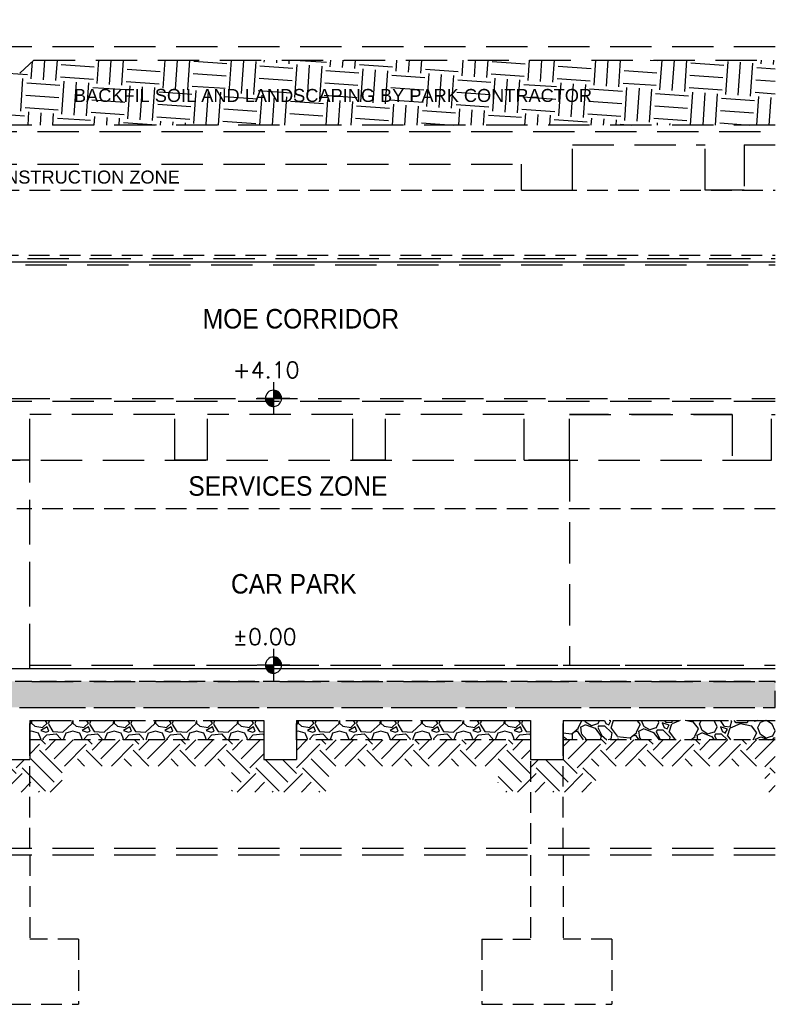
# Model space of a CAD drawing. Header units: millimetres. Extents: x 113048 to 489828, y -130780 to 23393.
# Tile 98 of 98: x 478213 to 489828, y -42400 to -27268. Entities that reach past the tile are written whole.
import ezdxf

# ---------------------------------------------------------------- set-up
doc = ezdxf.new("R2010")
doc.units = ezdxf.units.MM
doc.header["$LTSCALE"] = 100
doc.linetypes.add('Hidden', pattern=[9.525, 6.35, -3.175])
doc.linetypes.add('HIDDEN2', pattern=[4.7625, 3.175, -1.5875])
doc.layers.add('+C-160', color=160, linetype='Hidden')
doc.layers.add('LEVEL', color=7, linetype='Continuous')
doc.styles.add('romans', font='romans.shx')
doc.styles.add('SWISS MD BT', font='swiss.ttf')
doc.linetypes.add('BATTING', pattern='A,0.00254,-2.54,[134,ltypeshp.shx,S=2.54,R=0,X=-2.54,Y=0],-5.08,[134,ltypeshp.shx,S=2.54,R=180,X=2.54,Y=0],-2.54', length=10.16254)

# ---------------------------------------------------------------- blocks, each defined once
blk = doc.blocks.new('SECTION C-C_OLD')
at = {"layer": '+C-160'}
h = blk.add_hatch(dxfattribs=at)
h.set_pattern_fill('EARTH', color=256, scale=80, angle=404.6498)
h.set_pattern_definition([(356, (221682.8, -27988), (542.199, 471.326), [508, -508]), (356, (221696.1, -27797.95), (542.199, 471.326), [508, -508]), (356, (221709.37, -27607.9), (542.199, 471.326), [508, -508]), (86, (221777.15, -27549), (-471.326, 542.199), [508, -508]), (86, (221967.2, -27562.3), (-471.326, 542.199), [508, -508]), (86, (222157.2, -27575.6), (-471.326, 542.199), [508, -508])])
h.paths.add_polyline_path([(250912, -27889), (239516, -27889), (239297, -28090), (238766, -28090), (238766, -27819), (238266, -27819), (238266, -27268), (231951, -27268), (231951, -28887), (250912, -28887)])
h = blk.add_hatch(dxfattribs=at)
h.set_pattern_fill('AR-SAND', color=256, scale=2, angle=179.6498)
h.set_pattern_definition([(168.5, (221682.794, -27987.99), (-71.77354, -66.63191), [0, -77.216, 0, -86.36, 0, -82.55]), (138.5, (221682.8, -27987.99), (-167.1817, -26.204), [0, -41.656, 0, -69.596, 0, -26.67]), (98.5, (221723.79, -28035.14), (-104.00447, 119.20533), [0, -25.4, 0, -91.44, 0, -119.38]), (88.5, (221723.79, -28035.14), (-133.837, 86.0017), [0, -12.7, 0, -59.944, 0, -68.58])])
h.paths.add_polyline_path([(250912, -37438), (227101, -37438), (227101, -37838), (250912, -37838)])
h = blk.add_hatch(dxfattribs=at)
h.set_pattern_fill('GRAVEL', color=256, scale=25, angle=180)
h.set_pattern_definition([(48.012788, (223296.914, 218214.784), (5079.9999845, 5715.000014), [85.4304, -8457.6209]), (4.969741, (223354.064, 218278.284), (-7619.9999952, -635.0000573), [146.6012, -14513.5122]), (312.510447, (223500.114, 218290.984), (-6350.000022, 6984.99998), [103.3704, -10233.6807]), (87.273689, (223747.764, 218449.734), (-634.999966, -12700.0000017), [133.5011, -13216.6094]), (112.833654, (223754.114, 218583.084), (3175.0000214, -7619.999991), [130.9084, -12959.952]), (177.273689, (223703.314, 218703.734), (12700.0000017, -634.999966), [133.5011, -13216.6094]), (217.694241, (223569.964, 218710.084), (8254.999982, 6350.0000234), [176.5484, -17478.2788]), (252.255329, (223430.264, 218602.134), (-4444.9999624, -13970.000012), [166.6799, -16501.3142]), (301.429566, (223379.464, 218443.384), (5080.0000236, -8254.9999855), [133.9532, -13261.3864]), (355.236358, (223449.314, 218329.084), (-6985.000002, 634.999982), [152.9283, -7493.4842]), (42.397438, (223601.714, 218316.384), (7619.9999804, 6985.0000214), [197.7695, -19579.1931]), (318.814075, (223119.114, 218456.084), (4445.00001, -3809.999988), [67.5011, -6682.6415]), (351.469235, (223169.914, 218411.634), (-8255.0000037, 1269.9999756), [128.4205, -12713.6597]), (45, (223296.9, 218392.6), (-2e-06, 635), [89.8023, -808.2233]), (23.19859, (223341.36, 218316.384), (-3174.999997, -1270.000009), [48.3603, -4787.6556]), (111.80141, (223385.81, 218335.43), (635.000005, -1905), [68.3914, -3351.1882]), (210.963757, (223360.41, 218398.93), (-1904.999997, -1270.000005), [111.0799, -3591.5745]), (341.56505, (223265.16, 218341.78), (-1270, 635), [80.3218, -1927.7245]), (196.38954, (223754.114, 218335.434), (-6349.9999947, -1905.0000176), [112.522, -11139.7067]), (250.346176, (223646.164, 218303.684), (2539.999981, 6985.000007), [94.3997, -9345.5539]), (113.19859, (223265.16, 218214.784), (1270.000009, -3174.999997), [96.72, -4739.2959]), (163.61046, (223227.064, 218303.684), (6350.0000054, -1904.999982), [112.522, -11139.7067]), (159.443955, (223754.114, 218729.134), (3175.000004, -1269.999991), [108.5088, -5316.9336]), (114.77514, (223652.514, 218767.234), (3175.000023, -6984.9999895), [90.918, -9000.8983]), (246.80141, (223258.81, 218849.784), (-1269.99999, -3175.000004), [96.72, -4739.2959]), (197.354025, (223220.714, 218760.884), (8254.999993, 2540.0000235), [106.4457, -10538.094]), (249.443955, (223569.964, 218849.784), (1269.999991, 3175.000004), [54.2544, -5371.188]), (281.30993, (223296.91, 218849.78), (635.00001, -2540), [32.3786, -3205.4987]), (345.96376, (223303.26, 218818.03), (-1905, 634.999995), [130.9084, -2487.2636]), (6.009006, (223430.264, 218786.284), (-6349.999998, -635.000018), [121.3167, -12010.3412]), (123.69007, (223360.41, 218456.08), (635, -1270), [91.581, -2197.9441]), (173.157227, (223309.614, 218532.284), (-10795.0000036, 1269.9999695), [159.8892, -15829.0023]), (240.945396, (223150.864, 218551.334), (2539.999988, 4445.000007), [65.377, -6472.3481]), (270, (223119.1, 218494.2), (635, -635), [38.1, -596.9]), (300.256437, (223442.964, 218767.234), (-2540.000012, 4444.999993), [88.2167, -8733.4852]), (228.012788, (223487.414, 218691.034), (-5079.9999845, -5715.000014), [170.8607, -8372.1905]), (180, (223373.1, 218564.03), (-635, -635), [165.1, -469.9]), (145.304847, (223208.014, 218564.034), (-6350.000015, 4444.999979), [100.4024, -9939.8292]), (74.054604, (223125.46, 218621.18), (634.999993, 2540.000002), [92.4573, -4530.4125]), (27.645976, (223150.864, 218710.084), (12064.9999828, 6350.0000327), [150.5363, -14903.1161]), (355.426079, (223284.214, 218779.934), (8255.0000018, -634.999977), [159.2574, -15766.4616])])
h.paths.add_polyline_path([(243051, -38338), (239451, -38338), (239451, -38038), (243051, -38038)])
h = blk.add_hatch(dxfattribs=at)
h.set_pattern_fill('GRAVEL', color=256, scale=25, angle=180)
h.set_pattern_definition([(48.012788, (227396.92, 218214.784), (5079.9999845, 5715.000014), [85.4304, -8457.6209]), (4.969741, (227454.072, 218278.284), (-7619.9999952, -635.0000573), [146.6012, -14513.5122]), (312.510447, (227600.12, 218290.984), (-6350.000022, 6984.99998), [103.3704, -10233.6807]), (87.273689, (227847.772, 218449.734), (-634.999966, -12700.0000017), [133.5011, -13216.6094]), (112.833654, (227854.122, 218583.084), (3175.0000214, -7619.999991), [130.9084, -12959.952]), (177.273689, (227803.322, 218703.734), (12700.0000017, -634.999966), [133.5011, -13216.6094]), (217.694241, (227669.972, 218710.084), (8254.999982, 6350.0000234), [176.5484, -17478.2788]), (252.255329, (227530.272, 218602.134), (-4444.9999624, -13970.000012), [166.6799, -16501.3142]), (301.429566, (227479.472, 218443.384), (5080.0000236, -8254.9999855), [133.9532, -13261.3864]), (355.236358, (227549.32, 218329.084), (-6985.000002, 634.999982), [152.9283, -7493.4842]), (42.397438, (227701.722, 218316.384), (7619.9999804, 6985.0000214), [197.7695, -19579.1931]), (318.814075, (227219.12, 218456.084), (4445.00001, -3809.999988), [67.5011, -6682.6415]), (351.469235, (227269.922, 218411.634), (-8255.0000037, 1269.9999756), [128.4205, -12713.6597]), (45, (227396.9, 218392.6), (-2e-06, 635), [89.8023, -808.2233]), (23.19859, (227441.37, 218316.384), (-3174.999997, -1270.000009), [48.3603, -4787.6556]), (111.80141, (227485.82, 218335.43), (635.000005, -1905), [68.3914, -3351.1882]), (210.963757, (227460.42, 218398.93), (-1904.999997, -1270.000005), [111.0799, -3591.5745]), (341.56505, (227365.17, 218341.78), (-1270, 635), [80.3218, -1927.7245]), (196.38954, (227854.12, 218335.434), (-6349.9999947, -1905.0000176), [112.522, -11139.7067]), (250.346176, (227746.17, 218303.684), (2539.999981, 6985.000007), [94.3997, -9345.5539]), (113.19859, (227365.17, 218214.784), (1270.000009, -3174.999997), [96.72, -4739.2959]), (163.61046, (227327.07, 218303.684), (6350.0000054, -1904.999982), [112.522, -11139.7067]), (159.443955, (227854.12, 218729.134), (3175.000004, -1269.999991), [108.5088, -5316.9336]), (114.77514, (227752.52, 218767.234), (3175.000023, -6984.9999895), [90.918, -9000.8983]), (246.80141, (227358.82, 218849.784), (-1269.99999, -3175.000004), [96.72, -4739.2959]), (197.354025, (227320.72, 218760.884), (8254.999993, 2540.0000235), [106.4457, -10538.094]), (249.443955, (227669.97, 218849.784), (1269.999991, 3175.000004), [54.2544, -5371.188]), (281.30993, (227396.92, 218849.78), (635.00001, -2540), [32.3786, -3205.4987]), (345.96376, (227403.27, 218818.03), (-1905, 634.999995), [130.9084, -2487.2636]), (6.009006, (227530.272, 218786.284), (-6349.999998, -635.000018), [121.3167, -12010.3412]), (123.69007, (227460.42, 218456.08), (635, -1270), [91.581, -2197.9441]), (173.157227, (227409.622, 218532.284), (-10795.0000036, 1269.9999695), [159.8892, -15829.0023]), (240.945396, (227250.87, 218551.334), (2539.999988, 4445.000007), [65.377, -6472.3481]), (270, (227219.1, 218494.2), (635, -635), [38.1, -596.9]), (300.256437, (227542.97, 218767.234), (-2540.000012, 4444.999993), [88.2167, -8733.4852]), (228.012788, (227587.42, 218691.034), (-5079.9999845, -5715.000014), [170.8607, -8372.1905]), (180, (227473.1, 218564.03), (-635, -635), [165.1, -469.9]), (145.304847, (227308.02, 218564.034), (-6350.000015, 4444.999979), [100.4024, -9939.8292]), (74.054604, (227225.47, 218621.18), (634.999993, 2540.000002), [92.4573, -4530.4125]), (27.645976, (227250.872, 218710.084), (12064.9999828, 6350.0000327), [150.5363, -14903.1161]), (355.426079, (227384.222, 218779.934), (8255.0000018, -634.999977), [159.2574, -15766.4616])])
h.paths.add_polyline_path([(247151, -38338), (243551, -38338), (243551, -38038), (247151, -38038)])
h = blk.add_hatch(dxfattribs=at)
h.set_pattern_fill('GRAVEL', color=256, scale=25, angle=179.6498)
h.set_pattern_definition([(359.01279, (220903.604, -28059.53), (7645.94512, -84.54732), [85.43, -8457.621]), (315.96974, (220989.021, -28061.003), (-5478.41041, 5334.289492), [146.601, -14513.512]), (263.51045, (221094.424, -28162.896), (1105.67158, 9374.97815), [103.37, -10233.681]), (38.27369, (221376.707, -28245.65), (-10001.409153, -7852.709084), [133.501, -13216.609]), (63.83365, (221481.513, -28162.958), (-3667.899584, -7395.372718), [130.908, -12959.952]), (128.27369, (221539.24, -28045.465), (7852.709084, -10001.409153), [133.501, -13216.609]), (168.69424, (221456.548, -27940.658), (10208.173119, -2064.15275), [176.5484, -17478.279]), (203.25533, (221283.426, -27906.047), (-13459.47522, -5810.46055), [166.68, -16501.314]), (252.42957, (221130.288, -27971.857), (-2897.347717, -9249.691952), [133.953, -13261.386]), (306.23636, (221089.85, -28099.56), (-4103.33173, 5688.2439), [152.928, -7493.484]), (353.39744, (221180.249, -28222.91), (10270.816219, -1168.314683), [197.7695, -19579.193]), (269.81407, (220969.07, -27767.037), (40.73888, -5854.26898), [67.501, -6682.641]), (302.46923, (220968.85, -27834.538), (-4457.28612, 7063.32255), [128.4205, -12713.66]), (356, (221037.8, -27942.9), (479.2406, 416.5975), [89.802, -808.223]), (334.1986, (221009.44, -28026.42), (-3041.46858, 1563.00795), [48.36, -4787.656]), (62.8014, (221052.98, -28047.47), (-1021.12427, -1729.03303), [68.391, -3351.188]), (161.96376, (221084.24, -27986.64), (-2208.2736, 604.5268), [111.08, -3591.575]), (292.56505, (220978.62, -27952.25), (-353.9544, 1375.0787), [80.322, -1927.725]), (147.38954, (221294.61, -28325.43), (-5603.696584, 3542.613384), [112.522, -11139.707]), (201.34618, (221199.826, -28264.79), (6938.03635, 2665.609984), [94.4, -9345.554]), (64.1986, (220882.77, -28035.57), (-1563.00795, -3041.46858), [96.72, -4739.296]), (114.61046, (220924.87, -27948.49), (2728.253084, -6042.198284), [112.522, -11139.707]), (110.44395, (221591.74, -28067.14), (1124.50625, -3229.39788), [108.509, -5316.934]), (65.77514, (221553.837, -27965.466), (-3188.659, -6978.775236), [90.918, -9000.898]), (197.8014, (221357.85, -27614.18), (-3229.39788, -1124.50625), [96.72, -4739.296]), (148.35402, (221265.76, -27643.75), (7332.72962, -4563.73765), [106.446, -10538.094]), (200.44395, (221561.98, -27849.01), (3229.39788, 1124.50625), [54.254, -5371.188]), (232.30993, (221382.84, -27642.93), (-1500.36485, -2145.6305), [32.379, -3205.499]), (296.96376, (221363.05, -27668.56), (-770.5519, 1854.3192), [130.908, -2487.264]), (317.009, (221422.406, -27785.234), (-4645.215418, 4375.80835), [121.317, -12010.341]), (74.69007, (221127.37, -27949.15), (-541.8837, -1312.43555), [91.581, -2197.944]), (124.15723, (221151.556, -27860.817), (-6123.676052, 8980.284885), [159.889, -15829.002]), (191.9454, (221061.784, -27728.51), (5021.07402, 999.22005), [65.377, -6472.348]), (221, (220997.8, -27742.04), (-62.643, -895.838), [38.1, -596.9]), (251.25644, (221416.36, -27807.317), (1688.29415, 4833.14472), [88.217, -8733.485]), (179.01279, (221388.013, -27890.855), (-7645.94512, 84.54732), [170.861, -8372.191]), (131, (221217.2, -27887.9), (-895.838, 62.643), [165.1, -469.9]), (96.30485, (221108.862, -27763.31), (-811.290754, 7708.58822), [100.402, -9939.829]), (25.0546, (221097.84, -27663.51), (2333.55982, 1187.14935), [92.457, -4530.413]), (338.64598, (221181.594, -27624.36), (12707.758019, -4939.596252), [150.536, -14903.116]), (306.42608, (221321.796, -27679.174), (4936.5267, -6646.725068), [159.257, -15766.462])])
edge = h.paths.add_edge_path()
edge.add_line((250912, -38338), (247651, -38338))
edge.add_line((247651, -38338), (247651, -38038))
edge.add_line((247651, -38038), (250912, -38038))
h = blk.add_hatch(dxfattribs=at)
h.set_pattern_fill('EARTH', color=256, scale=80, angle=93.6498)
h.set_pattern_definition([(45, (221682.8, -27988), (3e-13, 718.4205), [508, -508]), (45, (221548.1, -27853.3), (3e-13, 718.4205), [508, -508]), (45, (221413.4, -27718.6), (3e-13, 718.4205), [508, -508]), (135, (221413.4, -27628.8), (-718.4205, 3e-13), [508, -508]), (135, (221548.1, -27494.07), (-718.4205, 3e-13), [508, -508]), (135, (221682.8, -27359.37), (-718.4205, 3e-13), [508, -508])])
h.paths.add_polyline_path([(250912, -39138), (250751, -39138), (250751, -38738), (248151, -38738), (248151, -39138), (246651, -39138), (246651, -38738), (244051, -38738), (244051, -39138), (242551, -39138), (242551, -38738), (239951, -38738), (239951, -39138), (238451, -39138), (238451, -38738), (236201, -38738), (236201, -39138), (234701, -39138), (234701, -38738), (232801, -38738), (232801, -39138), (230601, -39138), (230601, -38738), (227750, -38738), (227750, -39138), (226501, -39138), (226501, -38638), (227301, -38638), (227301, -38338), (231101, -38338), (231101, -38638), (232301, -38638), (232301, -38338), (235201, -38338), (235201, -38638), (235701, -38638), (235701, -38338), (238951, -38338), (238951, -38638), (239451, -38638), (239451, -38338), (243051, -38338), (243051, -38638), (243551, -38638), (243551, -38338), (247151, -38338), (247151, -38638), (247651, -38638), (247651, -38338), (250912, -38338)])
for p, q in [((250912, -27688), (238766, -27688)), ((239516, -27889), (250912, -27889)), ((250912, -28887, 0), (231951, -28887, 0)), ((231951, -28988), (250912, -28988, 0)), ((247793, -29190, 0), (249834, -29190, 0)), ((247793, -29888, 0), (247793, -29190, 0)), ((249834, -29888, 0), (249834, -29190, 0)), ((250434, -29190, 0), (250434, -29888, 0)), ((250434, -29190, 0), (250912, -29190, 0)), ((231951, -29487, 0), (247009, -29488, 0)), ((247009, -29888, 0), (247009, -29488, 0)), ((247009, -29888, 0), (247793, -29888, 0)), ((247009, -29888, 0), (247793, -29888, 0)), ((250434, -29888, 0), (249834, -29888, 0)), ((250434, -29888, 0), (249834, -29888, 0)), ((230847, -30938), (250912, -30938, 0)), ((230812, -31038), (250912, -31038, 0)), ((230551, -33088), (250912, -33088, 0)), ((250912, -33138, 0), (230551, -33138, 0)), ((241684, -33338), (239451, -33338)), ((239451, -34038), (239451, -33338)), ((241684, -34038, 0), (241684, -33338, 0)), ((242184, -34038, 0), (242184, -33337, 0)), ((244418, -33338, 0), (242184, -33338, 0)), ((244418, -34039, 0), (244418, -33339, 0)), ((247052, -33338, 31), (244918, -33338)), ((247052, -33338, 31), (244918, -33338, 0)), ((244918, -34039, 0), (244918, -33338, 0)), ((247052, -34038, 31), (247052, -33337, 31)), ((247052, -34038, 31), (247052, -33338, 31)), ((247052, -34038, 31), (247052, -33338, 31)), ((247751, -34038, 31), (247751, -33337, 31)), ((250251, -33338, 7), (247751, -33338, 31)), ((247751, -33338, 31), (250251, -33338, 0)), ((247751, -34038, 31), (247751, -33338, 31)), ((250251, -33338, 0), (250251, -34038, 0)), ((250851, -33338, 0), (250912, -33338, 0)), ((250851, -34038, 0), (250851, -33338, 0)), ((232001, -34038), (250912, -34038, 0)), ((239451, -34038), (238951, -34038)), ((239451, -37188), (239451, -34038)), ((239451, -37238), (239451, -34038)), ((242184, -34038, 0), (241684, -34038, 0)), ((244918, -34039, 0), (244418, -34039, 0)), ((247751, -34038, 31), (247052, -34038, 31)), ((247052, -34038, 31), (247751, -34038, 31)), ((247751, -34038, 31), (247052, -34038, 31)), ((247751, -34038, 31), (247751, -37188, 31)), ((250251, -34038, 0), (250851, -34038, 0)), ((250251, -34038, 0), (250851, -34038, 0)), ((239451, -37188), (241971, -37188)), ((239451, -37188, 0), (247151, -37188, 0)), ((242171, -37188), (250912, -37188)), ((247651, -37188, 0), (250351, -37188, 0)), ((227101, -37238, 0), (250912, -37238, 0)), ((227101, -37238, 0), (250912, -37238, 0)), ((227651, -37238, 0), (250912, -37238)), ((227101, -37438, 0), (250912, -37438, 0)), ((227101, -37838, 0), (250912, -37838, 0)), ((239451, -38038, 0), (243051, -38038, 0)), ((239451, -38038, 0), (239451, -38638, 0)), ((243051, -38038, 0), (243051, -38638, 0)), ((243551, -38038, 0), (247151, -38038, 0)), ((243551, -38038, 0), (243551, -38638, 0)), ((247151, -38038, 0), (247151, -38638, 0)), ((247651, -38038, 0), (250912, -38038, 0)), ((247651, -38038, 0), (247651, -38638, 0)), ((238951, -38638, 0), (239451, -38638, 0)), ((243051, -38638, 0), (243551, -38638, 0)), ((247151, -38638, 0), (247651, -38638, 0)), ((250912, -40008, 0), (225522, -40008, 0)), ((250912, -40108, 0), (225522, -40108, 0))]:
    blk.add_line(p, q, dxfattribs=at)
at = {"layer": '+C-160', "linetype": 'HIDDEN2'}
for p, q in [((231351, -29890, 0), (250912, -29888, 0)), ((230864, -30888), (250912, -30888, 0)), ((250912, -34788, 0), (239251, -34788))]:
    blk.add_line(p, q, dxfattribs=at)
at = {"layer": '+C-160', "linetype": 'BATTING', "ltscale": 0.04}
blk.add_line((230817, -30988), (250912, -30988, 0), dxfattribs=at)
at = {"layer": '+C-160', "linetype": 'Hidden', "ltscale": 0.5}
for p, q in [((239451, -40008, 0), (239451, -38188, 0)), ((247151, -38188, 0), (247151, -40008, 0)), ((247651, -40008, 0), (247651, -38188, 0)), ((239451, -40108, 0), (239451, -41400, 0)), ((247151, -40108, 0), (247151, -41400, 0)), ((247651, -40108, 0), (247651, -41400, 0)), ((240201, -41400, 0), (239451, -41400, 0)), ((240201, -41400, 0), (240201, -42400, 0)), ((246401, -41400, 0), (246401, -42400, 0)), ((246401, -41400, 0), (247151, -41400, 0)), ((248401, -41400, 0), (247651, -41400, 0)), ((248401, -41400, 0), (248401, -42400, 0)), ((238201, -42400, 0), (240201, -42400, 0)), ((246401, -42400, 0), (248401, -42400, 0))]:
    blk.add_line(p, q, dxfattribs=at)
at = {"layer": '+C-160'}
blk.add_lwpolyline([(239297, -28090), (239516, -27889)], dxfattribs=at)
at = {"layer": '+C-160', "linetype": 'Hidden', "ltscale": 0.4, "elevation": 0}
for points in [[(250912, -37438), (227101, -37438), (227101, -37838), (250912, -37838)], [(243051, -38338), (239451, -38338), (239451, -38038), (243051, -38038)], [(247151, -38338), (243551, -38338), (243551, -38038), (247151, -38038)]]:
    blk.add_lwpolyline(points, close=True, dxfattribs=at)
blk.add_lwpolyline([(250912, -38338), (247651, -38338), (247651, -38038), (250912, -38038)], dxfattribs=at)
at = {"layer": '+C-160'}
blk.add_point((244668, -34039, 0), dxfattribs=at)
blk = doc.blocks.new('*X4')
at = {"color": 0}
for p, q in [((45956, 42700), (46156, 42700)), ((45956, 42694), (46156, 42694)), ((45957, 42688), (46156, 42688)), ((45957, 42681), (46156, 42681)), ((45958, 42675), (46156, 42675)), ((45959, 42669), (46156, 42669)), ((45960, 42662), (46156, 42662)), ((45962, 42656), (46156, 42656)), ((45964, 42650), (46156, 42650)), ((45965, 42644), (46156, 42644)), ((45968, 42638), (46156, 42638)), ((45970, 42631), (46156, 42631)), ((45973, 42625), (46156, 42625)), ((45975, 42619), (46156, 42619)), ((45978, 42612), (46156, 42612)), ((45982, 42606), (46156, 42606)), ((45986, 42600), (46156, 42600)), ((45990, 42594), (46156, 42594)), ((45994, 42588), (46156, 42588)), ((45999, 42581), (46156, 42581)), ((46004, 42575), (46156, 42575)), ((46009, 42569), (46156, 42569)), ((46015, 42562), (46156, 42562)), ((46022, 42556), (46156, 42556)), ((46029, 42550), (46156, 42550)), ((46037, 42544), (46156, 42544)), ((46047, 42538), (46156, 42538)), ((46057, 42531), (46156, 42531)), ((46069, 42525), (46156, 42525)), ((46083, 42519), (46156, 42519)), ((46102, 42512), (46156, 42512)), ((46133, 42506), (46156, 42506))]:
    blk.add_line(p, q, dxfattribs=at)
blk = doc.blocks.new('*X3')
at = {"color": 0}
for p, q in [((46156, 42900), (46200, 42900)), ((46156, 42894), (46222, 42894)), ((46156, 42888), (46238, 42888)), ((46156, 42881), (46250, 42881)), ((46156, 42875), (46261, 42875)), ((46156, 42869), (46271, 42869)), ((46156, 42862), (46279, 42862)), ((46156, 42856), (46287, 42856)), ((46156, 42850), (46294, 42850)), ((46156, 42844), (46300, 42844)), ((46156, 42838), (46306, 42838)), ((46156, 42831), (46311, 42831)), ((46156, 42825), (46316, 42825)), ((46156, 42819), (46320, 42819)), ((46156, 42812), (46324, 42812)), ((46156, 42806), (46328, 42806)), ((46156, 42800), (46332, 42800)), ((46156, 42794), (46335, 42794)), ((46156, 42788), (46338, 42788)), ((46156, 42781), (46341, 42781)), ((46156, 42775), (46343, 42775)), ((46156, 42769), (46345, 42769)), ((46156, 42762), (46347, 42762)), ((46156, 42756), (46349, 42756)), ((46156, 42750), (46351, 42750)), ((46156, 42744), (46352, 42744)), ((46156, 42738), (46353, 42738)), ((46156, 42731), (46354, 42731)), ((46156, 42725), (46355, 42725)), ((46156, 42719), (46355, 42719)), ((46156, 42712), (46356, 42712)), ((46156, 42706), (46356, 42706))]:
    blk.add_line(p, q, dxfattribs=at)
blk = doc.blocks.new('ELFIN')
at = {"layer": 'LEVEL'}
for p, q in [((0, 0.5), (0, 0)), ((0, 0), (-0.5, 0)), ((0, 0), (0, -0.5)), ((0.5, 0), (0, 0))]:
    blk.add_line(p, q, dxfattribs=at)
for start, end in [(90, 180), (180, 270), (0, 90), (270, 0)]:
    blk.add_arc((0, 0), 0.25, start, end, dxfattribs=at)
at = {"layer": 'LEVEL', "xscale": 0.00125, "yscale": 0.00125, "zscale": 0.00125}
for name in ['*X3', '*X4']:
    blk.add_blockref(name, (-57.695, -53.381), dxfattribs=at)
at = {"layer": 'LEVEL', "style": 'romans'}
blk.add_attdef('ELFIN', (0.254, 0.347), '', height=0.5, dxfattribs=at)
blk = doc.blocks.new('SECTION C-C_TEXT_OLD')
at = {"layer": '+C-160'}
ref = blk.add_blockref('ELFIN', (243198.6, -33088), dxfattribs=dict(at, xscale=499.9999999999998, yscale=499.9999999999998, zscale=499.9999999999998, rotation=1.266727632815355e-07))
ref.add_attrib('ELFIN', '+4.10', (242569.8, -32776.5), dxfattribs={"height": 250, "style": 'romans'})
ref = blk.add_blockref('ELFIN', (243198.6, -37188), dxfattribs=dict(at, xscale=499.9999999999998, yscale=499.9999999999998, zscale=499.9999999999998, rotation=1.266727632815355e-07))
ref.add_attrib('ELFIN', '%%p0.00', (242569.8, -36876.5), dxfattribs={"height": 250, "style": 'romans'})
at = {"layer": '+C-160', "style": 'SWISS MD BT', "width": 0.9}
for s, p in [('MOE CORRIDOR', (242111.6, -32014.4)), ('SERVICES ZONE', (241889.6, -34584.9, 0)), ('CAR PARK', (242545.6, -36087.9))]:
    blk.add_text(s, height=300, dxfattribs=at).set_placement(p)
at = {"layer": '+C-160', "char_height": 200, "width": 9581.45, "attachment_point": 1, "rotation": 0, "style": 'SWISS MD BT'}
for s, insert in [('BACKFIL SOIL AND LANDSCAPING BY PARK CONTRACTOR', (240132.2, -28332.8, 0)), ('FLAT SLAB CONSTRUCTION ZONE', (237102.4, -29587, 0))]:
    blk.add_mtext(s, dxfattribs=dict(at, insert=insert))

msp = doc.modelspace()

# ---------------------------------------------------------------- block references
at = {"layer": '+C-160'}
msp.add_blockref('SECTION C-C_OLD', (238915.8, 0), dxfattribs=at)
at = {"layer": 'Defpoints'}
msp.add_blockref('SECTION C-C_TEXT_OLD', (238915.8, 0), dxfattribs=at)

doc.saveas('drawing.dxf')
